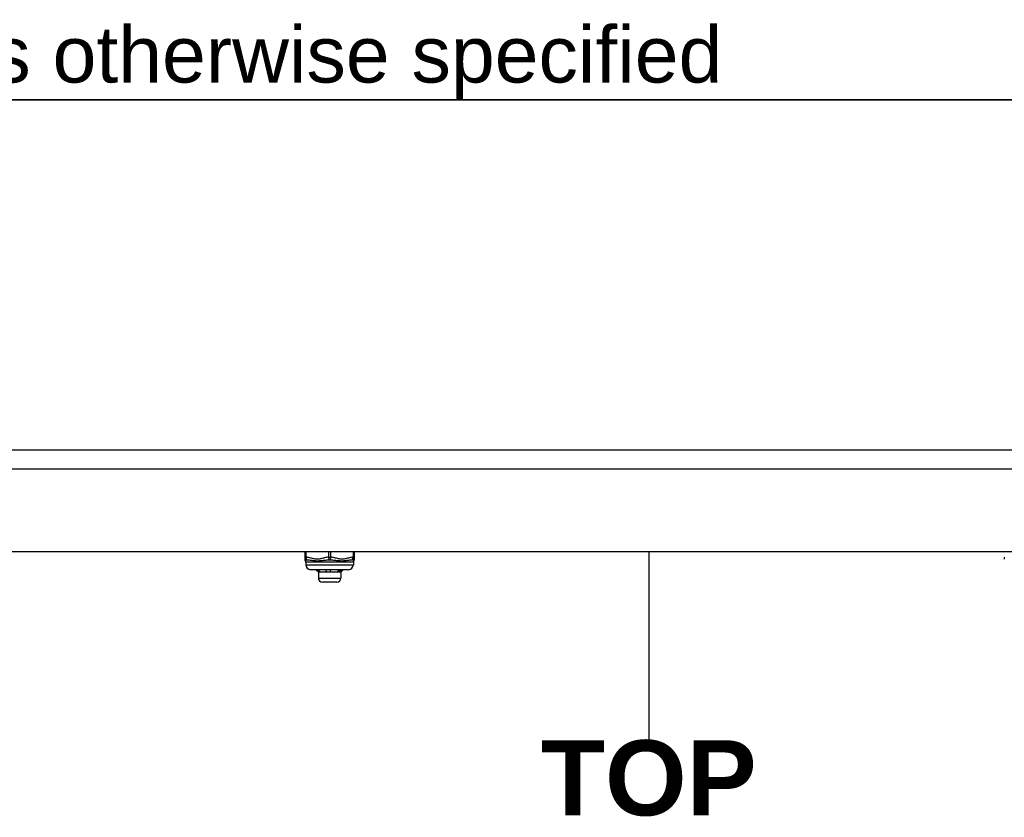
# Model space of a CAD drawing. Header units: inches. Extents: x 0 to 101, y -11 to 66.
# Tile 91 of 118: x 11 to 21, y 58 to 66. Entities that reach past the tile are written whole.
import ezdxf

# ---------------------------------------------------------------- set-up
doc = ezdxf.new("R2010")
doc.units = ezdxf.units.IN
doc.header["$LTSCALE"] = 6.067211
doc.header["$MEASUREMENT"] = 0
doc.layers.get('0').update_dxf_attribs({"lineweight": 25})
for name, color, linetype, lineweight in [('Sketch Geometry(ANSI)', 7, 'Continuous', 25), ('Symbols(ANSI)', 7, 'Continuous', 25), ('Visible Edges(ANSI)', 7, 'Continuous', 25), ('Visible Tangent Edges(ANSI)', 7, 'Continuous', 25)]:
    doc.layers.add(name, color=color, linetype=linetype, lineweight=lineweight)
doc.styles.add('Current-ANSI', font='arial.ttf')
doc.styles.add('Dimension-ANSI', font='arialbd.ttf')

# ---------------------------------------------------------------- blocks, each defined once
blk = doc.blocks.new('TOP')
at = {"layer": 'Sketch Geometry(ANSI)'}
blk.add_line((0, 0.15), (0, -0.15), dxfattribs=at)
at = {"layer": 'Symbols(ANSI)', "color": 7, "insert": (0, -0.2119), "char_height": 0.12, "attachment_point": 5, "style": 'Dimension-ANSI'}
blk.add_mtext('\\fArial|b1|i0;TOP', dxfattribs=at)
blk = doc.blocks.new('Borders 10_EXM - B (Inch)')
at = {"layer": 'Sketch Geometry(ANSI)', "linetype": 'Continuous', "lineweight": 35}
blk.add_line((16.3979, 10.6915), (0.5229, 10.6915), dxfattribs=at)
at = {"layer": 'Symbols(ANSI)', "color": 7, "insert": (0.5091, 10.6919), "char_height": 0.09, "attachment_point": 7, "style": 'Current-ANSI'}
blk.add_mtext('Tolerance ±1/32" unless otherwise specified', dxfattribs=at)
at = {"layer": 'Symbols(ANSI)', "color": 7, "style": 'Current-ANSI'}
blk.add_attdef('FILENAME_AND_PATH_001', (5.9016, 10.7181), '', height=0.09, dxfattribs=at)

msp = doc.modelspace()

# ---------------------------------------------------------------- linework, layer by layer
at = {"layer": 'Visible Edges(ANSI)'}
for p, q in [((29.3559, 61.4739), (5.1814, 61.4739)), ((29.3559, 60.4885), (5.1814, 60.4885)), ((13.9377, 60.4885), (13.9377, 60.4371)), ((14.4178, 60.4371), (14.4178, 60.4885)), ((13.9377, 60.4371), (13.9377, 60.418)), ((13.9474, 60.3889), (13.9474, 60.3646)), ((14.4081, 60.3889), (14.4081, 60.3646)), ((14.4178, 60.418), (14.4178, 60.4371)), ((20.712, 60.4371), (20.712, 60.418)), ((14.3596, 60.3161), (13.9959, 60.3161)), ((14.0687, 60.2933), (14.0458, 60.3161)), ((14.0781, 60.2933), (14.0687, 60.2933)), ((14.0687, 60.2933), (14.0687, 60.2351)), ((14.1664, 60.2933), (14.0781, 60.2933)), ((14.1469, 60.295), (14.1445, 60.3161)), ((14.2661, 60.2933), (14.1664, 60.2933)), ((14.2869, 60.2933), (14.2661, 60.2933)), ((14.2869, 60.2933), (14.299, 60.3054)), ((14.2869, 60.2933), (14.2869, 60.2351)), ((14.299, 60.3054), (14.3098, 60.3161)), ((14.2481, 60.1963), (14.1075, 60.1963))]:
    msp.add_line(p, q, dxfattribs=at)
at = {"layer": 'Visible Edges(ANSI)', "flags": 128}
for points in [[(14.0702, 60.295), (14.0693, 60.2959), (14.0685, 60.2967), (14.0676, 60.2976), (14.0668, 60.2985), (14.066, 60.2994), (14.0651, 60.3003), (14.0643, 60.3011), (14.0634, 60.302), (14.0626, 60.3029), (14.0617, 60.3038), (14.0609, 60.3047), (14.06, 60.3055), (14.0592, 60.3064), (14.0583, 60.3073), (14.0575, 60.3082), (14.0566, 60.3091), (14.0558, 60.3099), (14.0549, 60.3108), (14.0541, 60.3117), (14.0532, 60.3126), (14.0524, 60.3135), (14.0515, 60.3144), (14.0507, 60.3152), (14.0498, 60.3161)], [(14.0647, 60.3161), (14.0656, 60.3152), (14.0665, 60.3144), (14.0674, 60.3135), (14.0683, 60.3126), (14.0692, 60.3117), (14.07, 60.3108), (14.0709, 60.3099), (14.0718, 60.3091), (14.0727, 60.3082), (14.0736, 60.3073), (14.0745, 60.3064), (14.0753, 60.3055), (14.0762, 60.3047), (14.0771, 60.3038), (14.078, 60.3029), (14.0789, 60.302), (14.0797, 60.3011), (14.0806, 60.3003), (14.0815, 60.2994), (14.0824, 60.2985), (14.0833, 60.2976), (14.0841, 60.2967), (14.085, 60.2959), (14.0859, 60.295)], [(14.0702, 60.295), (14.0702, 60.2957), (14.0701, 60.2963), (14.0701, 60.297), (14.0701, 60.2977), (14.0701, 60.2983), (14.0701, 60.299), (14.07, 60.2997), (14.07, 60.3004), (14.07, 60.301), (14.07, 60.3017), (14.07, 60.3024), (14.0699, 60.3031), (14.0699, 60.3037), (14.0699, 60.3044), (14.0699, 60.3051), (14.0699, 60.3058), (14.0699, 60.3064), (14.0698, 60.3071), (14.0698, 60.3078), (14.0698, 60.3084), (14.0698, 60.3091), (14.0698, 60.3098), (14.0697, 60.3105), (14.0697, 60.3111)], [(14.0781, 60.2933), (14.0778, 60.2933), (14.0774, 60.2933), (14.0771, 60.2933), (14.0768, 60.2933), (14.0764, 60.2933), (14.0761, 60.2934), (14.0758, 60.2934), (14.0754, 60.2935), (14.0751, 60.2935), (14.0748, 60.2936), (14.0744, 60.2936), (14.0741, 60.2937), (14.0738, 60.2938), (14.0735, 60.2939), (14.0731, 60.2939), (14.0728, 60.294), (14.0725, 60.2941), (14.0721, 60.2942), (14.0718, 60.2943), (14.0715, 60.2945), (14.0712, 60.2946), (14.0708, 60.2947), (14.0705, 60.2948), (14.0702, 60.295)], [(14.0859, 60.295), (14.0856, 60.2948), (14.0852, 60.2947), (14.0849, 60.2946), (14.0846, 60.2945), (14.0843, 60.2943), (14.084, 60.2942), (14.0836, 60.2941), (14.0833, 60.294), (14.083, 60.2939), (14.0827, 60.2938), (14.0823, 60.2938), (14.082, 60.2937), (14.0817, 60.2936), (14.0814, 60.2936), (14.0811, 60.2935), (14.0807, 60.2935), (14.0804, 60.2934), (14.0801, 60.2934), (14.0797, 60.2933), (14.0794, 60.2933), (14.0791, 60.2933), (14.0788, 60.2933), (14.0784, 60.2933), (14.0781, 60.2933)], [(14.1469, 60.295), (14.1467, 60.2959), (14.1465, 60.2967), (14.1463, 60.2976), (14.1461, 60.2985), (14.1459, 60.2994), (14.1457, 60.3003), (14.1455, 60.3011), (14.1453, 60.302), (14.1451, 60.3029), (14.1449, 60.3038), (14.1446, 60.3047), (14.1444, 60.3055), (14.1442, 60.3064), (14.144, 60.3073), (14.1438, 60.3082), (14.1435, 60.3091), (14.1433, 60.3099), (14.1431, 60.3108), (14.1429, 60.3117), (14.1426, 60.3126), (14.1424, 60.3135), (14.1422, 60.3144), (14.1419, 60.3152), (14.1417, 60.3161)], [(14.1664, 60.2933), (14.1656, 60.2933), (14.1647, 60.2933), (14.1639, 60.2933), (14.1631, 60.2933), (14.1623, 60.2933), (14.1615, 60.2934), (14.1607, 60.2934), (14.1599, 60.2935), (14.159, 60.2935), (14.1582, 60.2936), (14.1574, 60.2936), (14.1566, 60.2937), (14.1558, 60.2938), (14.155, 60.2939), (14.1542, 60.2939), (14.1534, 60.294), (14.1526, 60.2941), (14.1517, 60.2942), (14.1509, 60.2943), (14.1501, 60.2945), (14.1493, 60.2946), (14.1485, 60.2947), (14.1477, 60.2948), (14.1469, 60.295)], [(14.1855, 60.295), (14.1847, 60.2948), (14.1839, 60.2947), (14.1831, 60.2946), (14.1823, 60.2945), (14.1815, 60.2943), (14.1807, 60.2942), (14.1799, 60.2941), (14.1791, 60.294), (14.1783, 60.2939), (14.1776, 60.2938), (14.1768, 60.2938), (14.176, 60.2937), (14.1752, 60.2936), (14.1744, 60.2936), (14.1736, 60.2935), (14.1728, 60.2935), (14.172, 60.2934), (14.1712, 60.2934), (14.1704, 60.2933), (14.1696, 60.2933), (14.1688, 60.2933), (14.168, 60.2933), (14.1672, 60.2933), (14.1664, 60.2933)], [(14.1802, 60.3161), (14.1804, 60.3152), (14.1807, 60.3144), (14.1809, 60.3135), (14.1811, 60.3126), (14.1814, 60.3117), (14.1816, 60.3108), (14.1818, 60.3099), (14.1821, 60.3091), (14.1823, 60.3082), (14.1825, 60.3073), (14.1827, 60.3064), (14.1829, 60.3055), (14.1832, 60.3047), (14.1834, 60.3038), (14.1836, 60.3029), (14.1838, 60.302), (14.184, 60.3011), (14.1842, 60.3003), (14.1844, 60.2994), (14.1847, 60.2985), (14.1849, 60.2976), (14.1851, 60.2967), (14.1853, 60.2959), (14.1855, 60.295)], [(14.2545, 60.295), (14.2552, 60.2959), (14.2558, 60.2967), (14.2564, 60.2976), (14.2571, 60.2985), (14.2577, 60.2994), (14.2584, 60.3003), (14.259, 60.3011), (14.2596, 60.302), (14.2603, 60.3029), (14.2609, 60.3038), (14.2616, 60.3047), (14.2622, 60.3055), (14.2628, 60.3064), (14.2634, 60.3073), (14.2641, 60.3082), (14.2647, 60.3091), (14.2653, 60.3099), (14.266, 60.3108), (14.2666, 60.3117), (14.2672, 60.3126), (14.2678, 60.3135), (14.2684, 60.3144), (14.2691, 60.3152), (14.2697, 60.3161)], [(14.2661, 60.2933), (14.2656, 60.2933), (14.2651, 60.2933), (14.2646, 60.2933), (14.2641, 60.2933), (14.2636, 60.2933), (14.2632, 60.2934), (14.2627, 60.2934), (14.2622, 60.2935), (14.2617, 60.2935), (14.2612, 60.2936), (14.2608, 60.2936), (14.2603, 60.2937), (14.2598, 60.2938), (14.2593, 60.2939), (14.2588, 60.2939), (14.2584, 60.294), (14.2579, 60.2941), (14.2574, 60.2942), (14.2569, 60.2943), (14.2564, 60.2945), (14.256, 60.2946), (14.2555, 60.2947), (14.255, 60.2948), (14.2545, 60.295)], [(14.2774, 60.295), (14.2769, 60.2948), (14.2764, 60.2947), (14.276, 60.2946), (14.2755, 60.2945), (14.275, 60.2943), (14.2746, 60.2942), (14.2741, 60.2941), (14.2736, 60.294), (14.2731, 60.2939), (14.2727, 60.2938), (14.2722, 60.2938), (14.2717, 60.2937), (14.2713, 60.2936), (14.2708, 60.2936), (14.2703, 60.2935), (14.2698, 60.2935), (14.2694, 60.2934), (14.2689, 60.2934), (14.2684, 60.2933), (14.268, 60.2933), (14.2675, 60.2933), (14.267, 60.2933), (14.2665, 60.2933), (14.2661, 60.2933)], [(14.2774, 60.295), (14.2773, 60.2959), (14.2773, 60.2967), (14.2772, 60.2976), (14.2772, 60.2985), (14.2771, 60.2994), (14.2771, 60.3003), (14.277, 60.3011), (14.277, 60.302), (14.277, 60.3029), (14.2769, 60.3038), (14.2769, 60.3047), (14.2768, 60.3055), (14.2768, 60.3064), (14.2767, 60.3073), (14.2767, 60.3082), (14.2766, 60.3091), (14.2766, 60.31), (14.2765, 60.3108), (14.2765, 60.3117), (14.2764, 60.3126), (14.2764, 60.3135), (14.2763, 60.3144), (14.2763, 60.3152), (14.2762, 60.3161)], [(14.2933, 60.3161), (14.2926, 60.3152), (14.292, 60.3144), (14.2913, 60.3135), (14.2907, 60.3126), (14.29, 60.3117), (14.2893, 60.3108), (14.2887, 60.3099), (14.288, 60.3091), (14.2874, 60.3082), (14.2867, 60.3073), (14.2861, 60.3064), (14.2854, 60.3055), (14.2847, 60.3047), (14.2841, 60.3038), (14.2834, 60.3029), (14.2827, 60.302), (14.2821, 60.3011), (14.2814, 60.3003), (14.2807, 60.2994), (14.2801, 60.2985), (14.2794, 60.2976), (14.2787, 60.2967), (14.2781, 60.2959), (14.2774, 60.295)]]:
    msp.add_lwpolyline(points, dxfattribs=at)
at = {"layer": 'Visible Edges(ANSI)'}
for centre, radius, start, end in [((13.962, 60.418), 0.0242, 180, 216.8699), ((13.9232, 60.3889), 0.0242, 0, 36.8699), ((13.9959, 60.3646), 0.0485, 180, 270), ((14.3596, 60.3646), 0.0485, 270, 0), ((14.4324, 60.3889), 0.0242, 143.1301, 180), ((14.3936, 60.418), 0.0242, 323.1301, 0), ((14.1075, 60.2351), 0.0388, 180, 270), ((14.2481, 60.2351), 0.0388, 270, 0)]:
    msp.add_arc(centre, radius, start, end, dxfattribs=at)
at = {"layer": 'Visible Tangent Edges(ANSI)'}
for p, q in [((5.1814, 61.2941), (29.3559, 61.2941)), ((13.9499, 60.4371), (13.9499, 60.4885)), ((14.1657, 60.4885), (14.1657, 60.4371)), ((14.1899, 60.4371), (14.1899, 60.4885)), ((14.4057, 60.4885), (14.4057, 60.4371)), ((13.9377, 60.4371), (13.9499, 60.4371)), ((14.4081, 60.3889), (13.9474, 60.3889)), ((13.9474, 60.3646), (14.4081, 60.3646)), ((14.1657, 60.4371), (14.1899, 60.4371)), ((14.4057, 60.4371), (14.4178, 60.4371)), ((14.0687, 60.2351), (14.2869, 60.2351))]:
    msp.add_line(p, q, dxfattribs=at)
at = {"layer": 'Visible Tangent Edges(ANSI)', "flags": 128}
for points in [[(13.9426, 60.4034), (13.9426, 60.4034), (13.9427, 60.4036), (13.9429, 60.4038), (13.9432, 60.404), (13.9435, 60.4044), (13.9439, 60.4047), (13.9444, 60.4052), (13.9449, 60.4056), (13.9455, 60.4061), (13.9462, 60.4066), (13.9469, 60.4072), (13.9476, 60.4077), (13.9484, 60.4083), (13.9493, 60.4089), (13.9502, 60.4094), (13.9511, 60.41), (13.9521, 60.4105), (13.9531, 60.411), (13.9541, 60.4114), (13.9552, 60.4118), (13.9562, 60.4122), (13.9574, 60.4125), (13.9585, 60.4128), (13.9596, 60.413)], [(14.1657, 60.4371), (14.1566, 60.4362), (14.1476, 60.4348), (14.1386, 60.4331), (14.1296, 60.4311), (14.1207, 60.4289), (14.1118, 60.4266), (14.1028, 60.4244), (14.0939, 60.4224), (14.0849, 60.4206), (14.0759, 60.4192), (14.0669, 60.4183), (14.0578, 60.418), (14.0487, 60.4183), (14.0397, 60.4192), (14.0307, 60.4206), (14.0217, 60.4224), (14.0127, 60.4244), (14.0038, 60.4266), (13.9948, 60.4289), (13.9859, 60.4311), (13.9769, 60.4331), (13.9679, 60.4348), (13.9589, 60.4362), (13.9499, 60.4371)], [(13.9596, 60.413), (13.9666, 60.4125), (13.9739, 60.4118), (13.9814, 60.411), (13.9891, 60.41), (13.9971, 60.4089), (14.0054, 60.4077), (14.0139, 60.4066), (14.0226, 60.4056), (14.0317, 60.4047), (14.0409, 60.404), (14.0505, 60.4036), (14.0602, 60.4034), (14.0702, 60.4036), (14.0802, 60.404), (14.0902, 60.4047), (14.1002, 60.4056), (14.1102, 60.4066), (14.1201, 60.4077), (14.13, 60.4089), (14.1398, 60.41), (14.1495, 60.411), (14.1591, 60.4118), (14.1685, 60.4125), (14.1778, 60.413)], [(14.1778, 60.413), (14.1871, 60.4125), (14.1965, 60.4118), (14.2061, 60.411), (14.2158, 60.41), (14.2256, 60.4089), (14.2355, 60.4077), (14.2454, 60.4066), (14.2554, 60.4056), (14.2655, 60.4047), (14.2755, 60.404), (14.2855, 60.4036), (14.2954, 60.4034), (14.3052, 60.4036), (14.3148, 60.404), (14.3241, 60.4047), (14.3331, 60.4056), (14.3418, 60.4066), (14.3503, 60.4077), (14.3586, 60.4089), (14.3665, 60.41), (14.3742, 60.411), (14.3817, 60.4118), (14.3889, 60.4125), (14.3959, 60.413)], [(14.4057, 60.4371), (14.3966, 60.4362), (14.3876, 60.4348), (14.3787, 60.4331), (14.3697, 60.4311), (14.3608, 60.4289), (14.3518, 60.4266), (14.3429, 60.4244), (14.3339, 60.4224), (14.325, 60.4206), (14.316, 60.4192), (14.3069, 60.4183), (14.2978, 60.418), (14.2887, 60.4183), (14.2797, 60.4192), (14.2707, 60.4206), (14.2617, 60.4224), (14.2528, 60.4244), (14.2438, 60.4266), (14.2349, 60.4289), (14.2259, 60.4311), (14.217, 60.4331), (14.208, 60.4348), (14.199, 60.4362), (14.1899, 60.4371)], [(14.3959, 60.413), (14.3971, 60.4128), (14.3982, 60.4125), (14.3993, 60.4122), (14.4004, 60.4118), (14.4015, 60.4114), (14.4025, 60.411), (14.4035, 60.4105), (14.4045, 60.41), (14.4054, 60.4094), (14.4063, 60.4089), (14.4071, 60.4083), (14.4079, 60.4077), (14.4087, 60.4072), (14.4094, 60.4066), (14.41, 60.4061), (14.4106, 60.4056), (14.4111, 60.4052), (14.4116, 60.4047), (14.412, 60.4044), (14.4124, 60.404), (14.4126, 60.4038), (14.4128, 60.4036), (14.4129, 60.4035), (14.413, 60.4034)]]:
    msp.add_lwpolyline(points, dxfattribs=at)
at = {"layer": 'Visible Tangent Edges(ANSI)'}
for centre, major_axis, ratio, start_param, end_param in [((13.962, 60.4371), (-0.0242, 0), 0.998428, 0, 1.474012), ((13.962, 60.4371), (-0.0016, -0.0242), 0.499214, 4.74474, 6.218752), ((14.1778, 60.4371), (0.0016, -0.0242), 0.499214, 4.680038, 6.15405), ((14.1778, 60.4371), (-0.0016, -0.0242), 0.499214, 0.129136, 1.603148), ((14.3936, 60.4371), (0.0242, 0), 0.998428, 4.809173, 6.283185), ((14.3936, 60.4371), (0.0016, -0.0242), 0.499214, 0.064433, 1.538445)]:
    msp.add_ellipse(centre, major_axis=major_axis, ratio=ratio, start_param=start_param, end_param=end_param, dxfattribs=at)

# ---------------------------------------------------------------- block references
at = {"xscale": 6.067211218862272, "yscale": 6.067211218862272, "zscale": 6.067211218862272}
for name, p in [('Borders 10_EXM - B (Inch)', (0, 0)), ('TOP', (17.2687, 59.5808))]:
    msp.add_blockref(name, p, dxfattribs=at)

doc.saveas('drawing.dxf')
